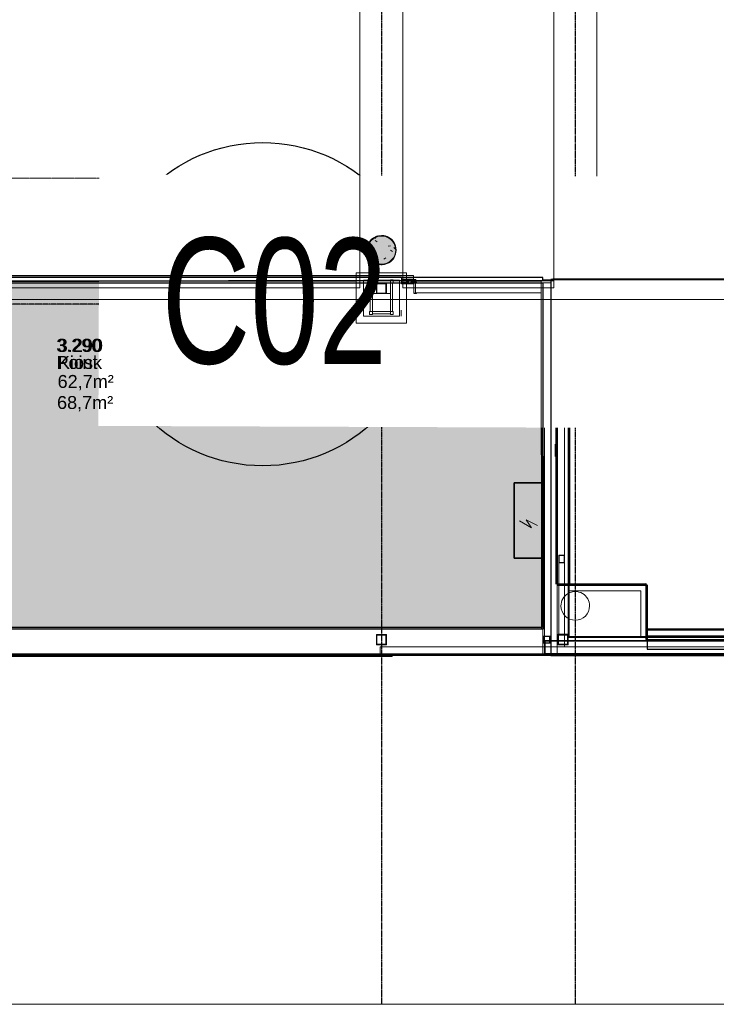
# Model space of a CAD drawing. Header units: millimetres. Extents: x 2001279 to 2569134, y 699790 to 1241062.
# Tile 4 of 38: x 2314939 to 2324645, y 1020008 to 1033717. Entities that reach past the tile are written whole.
import ezdxf
from ezdxf.enums import TextEntityAlignment as Align

# ---------------------------------------------------------------- set-up
doc = ezdxf.new("R2010")
doc.units = ezdxf.units.MM
doc.header["$MEASUREMENT"] = 0
for name, pattern in [('Dash - Tight', [4.5, 3, -1.5]), ('Grid Line', [22.225, 12.7, -3.175, 3.175, -3.175]), ('IMPORT-TRD18_A7_Ritazza_Utv sitteareal_3_171018_IMPORT-HIDDEN _3_', [150, 100, -50]), ('IMPORT-va006-h02-a-200-1-0001_Center 1_8_', [5.55625, 3.175, -0.79375, 0.79375, -0.79375])]:
    doc.linetypes.add(name, pattern=pattern)
for name, color, linetype in [('822_Akselinjer', 8, 'Grid Line'), ('822_Akselinjer tekst', 8, 'Continuous'), ('_grå hatch fotavtrykk', 7, 'Continuous'), ('A862-N-T', 255, 'Continuous'), ('A862-NA', 255, 'Continuous'), ('A862-NR', 7, 'Continuous')]:
    doc.layers.add(name, color=color, linetype=linetype)
doc.layers.add('A200-14_kiosk', color=7, linetype='Continuous', lineweight=5, true_color=0xc7d6ef)
doc.layers.add('A200-6_Sikkerhetskontroll', color=7, linetype='Continuous', lineweight=5, true_color=0xff9da3)
for name, color, linetype, lineweight in [('A222', 8, 'Continuous', 5), ('A24', 1, 'Continuous', 5), ('A254', 6, 'Continuous', 5), ('A852-TYNN', 7, 'Continuous', 9), ('A861 soner eks', 250, 'Continuous', 5), ('A862', 4, 'Dash - Tight', 9), ('A862-B-T', 4, 'Continuous', 0), ('TRD18_A7_Ritazza_Utv sitteareal_3_171018_A-COLS', 4, 'Continuous', 5), ('TRD18_A7_Ritazza_Utv sitteareal_3_171018_A-WALL', 7, 'Continuous', 5), ('TRD18_A7_Ritazza_Utv sitteareal_3_171018_A222 søyle', 7, 'Continuous', 5), ('TRD18_A7_Ritazza_Utv sitteareal_3_171018_A231 yttervegg', 7, 'Continuous', 5), ('TRD18_A7_Ritazza_Utv sitteareal_3_171018_A241 innervegg', 7, 'Continuous', 5), ('TRD18_A7_Ritazza_Utv sitteareal_3_171018_A249 - betong', 7, 'Continuous', 5), ('TRD18_A7_Ritazza_Utv sitteareal_3_171018_A251 primærkonstr', 7, 'Continuous', 5), ('TRD18_A7_Ritazza_Utv sitteareal_3_171018_A62 heiser', 7, 'Continuous', 5), ('TRD18_A7_Ritazza_Utv sitteareal_3_171018_A855 overliggende', 7, 'Continuous', 5), ('TRD18_A7_Ritazza_Utv sitteareal_3_171018_CR-Vegg 2 bygg', 7, 'Continuous', 5), ('TRD18_A7_Ritazza_Utv sitteareal_3_171018_I-WALL', 2, 'Continuous', 5), ('TRD18_A7_Ritazza_Utv sitteareal_3_171018_SSP2018- Ny møblering', 212, 'Continuous', 5), ('TRD_A06_Point_00_M2-dwg13_A20-Vegger', 7, 'Continuous', 5), ('TRD_A06_Point_00_M2-dwg13_A25-Dekker', 7, 'Continuous', 5), ('TRD_A06_Point_00_M2-dwg13_GRID_INNREDNING', 1, 'Continuous', 5), ('TRD_A06_Point_00_M2-dwg13_GRID_UTSTYR', 5, 'Continuous', 5), ('va006-h02-a-200-1-0001_A-COLS', 4, 'Continuous', 5), ('va006-h02-a-200-1-0001_A-DETL', 5, 'Continuous', 5), ('va006-h02-a-200-1-0001_A-FLOR-OTLN', 6, 'Continuous', 5), ('va006-h02-a-200-1-0001_A-WALL', 2, 'Continuous', 5), ('va006-h02-a-200-1-0001_S-COLS', 6, 'Continuous', 5)]:
    doc.layers.add(name, color=color, linetype=linetype, lineweight=lineweight)
doc.layers.add('A862-B-RLin', color=1, linetype='Continuous', plot=False)
doc.layers.add('A862-N-RLin', color=1, linetype='Continuous', plot=False)
doc.styles.add('Arial_3', font='arial.ttf', dxfattribs={"width": 0.7, "height": 3.5})
doc.styles.add('ROMANS', font='arial.ttf')
doc.styles.get("Standard").update_dxf_attribs({"font": 'arial.ttf', "width": 0.8, "height": 2.5})
pattern_1 = [(0, (2276833.408, 922485.4425), (0, 6.985), [5.08, -1.905]), (90, (2276833.408, 922485.4425), (-6.985, 4e-16), [5.08, -1.905])]

# ---------------------------------------------------------------- blocks, each defined once
blk = doc.blocks.new('Grid - 1mm txt-1155012-va006-u01-a-200-1-0001')
at = {"layer": '822_Akselinjer tekst'}
blk.add_circle((0, 0), 4.5, dxfattribs=at)
blk = doc.blocks.new('V_Betong_Stål Arms - 400D x 2290mm _ 81deg_81deg-V49-H02 Hovedetasje Arbeid Saleh')
at = {"layer": 'A222'}
h = blk.add_hatch(dxfattribs=at)
h.set_pattern_fill('FP_95', color=256, style=0, pattern_type=2)
h.set_pattern_definition([(140.023, (-8144.3, -12264.33), (63.463, 728.762), [76.2, -838.2]), (85.023, (-8144.3, -12264.3), (-764.17, -141.28), [60.96, -670.56]), (190.475, (-8139, -12203.6), (-700.713, 587.477), [64.76, -712.36]), (136.207, (-8347.5, -12264.4), (167.736, 1084.384), [114.3, -1257.3]), (186.659, (-8333.5, -12174), (-990.09, 949.21), [97.14, -1068.54]), (81.207, (-8347.5, -12264.4), (-990.08, 949.22), [91.44, -1005.84]), (111.023, (-8296.76, -12162.8), (408.817, 606.622), [76.2, -838.2]), (56.023, (-8296.76, -12162.8), (-736.852, 246.913), [60.96, -670.56]), (161.475, (-8262.7, -12112.24), (-328.043, 853.53), [64.76, -712.36]), (127.523, (-8144.32, -12264.33), (-338.225, 12.219), [33.528, -628.904, 33.528, -1320.292]), (127.523, (-8144.32, -12264.33), (-338.225, 12.219), [-695.96, -647.192, 33.528, -639.572]), (97.523, (-8144.32, -12264.33), (-400.829, 267.118), [33.528, -354.584, 33.528, -870.204]), (97.523, (-8144.32, -12264.33), (-400.829, 267.118), [-421.64, -613.664, 33.528, -223.012]), (57.523, (-8144.23, -12490.9), (22.6976, 542.3725), [33.528, -220.472, 33.528, -1810.512]), (57.523, (-8144.23, -12490.9), (22.6976, 542.3725), [-287.528, -758.952, 33.528, -1018.032]), (47.523, (-8144.2, -12592.5), (-101.945, 592.476), [33.528, -296.672, 33.528, -492.76, -746.76]), (47.523, (-8144.2, -12592.5), (-101.945, 592.476), [-856.488, 33.528, -713.232])])
edge = h.paths.add_edge_path(flags=0)
edge.add_arc((0, 0), 200, 360, 540)
edge.add_arc((0, 0), 200, 180, 360)
at = {"layer": 'A222', "lineweight": 9}
for start, end in [(360, 180), (180, 360)]:
    blk.add_arc((0, 0), 200, start, end, dxfattribs=at)
blk = doc.blocks.new('ENVA-A-006-2etg-polygoner_dwg_Søyle Betong Si_-200-D-0019-18747717-H02 Hovedetasje Arbeid Saleh')
at = {"layer": 'va006-h02-a-200-1-0001_S-COLS', "color": 200, "lineweight": 18}
for start, end in [(360, 180), (180, 360)]:
    blk.add_arc((0, 0), 200, start, end, dxfattribs=at)
blk = doc.blocks.new('ENVA-A-006-2etg-polygoner_dwg_V_Betong_Stål Arms - 400D x 2290mm _ 81deg_81deg-4324855-ENVA-A-TA-E2-200-D-011-18748590-H02 Hovedetasje Arbeid Saleh')
at = {"layer": 'TRD18_A7_Ritazza_Utv sitteareal_3_171018_A-COLS'}
for start, end in [(360, 180), (180, 360)]:
    blk.add_arc((0, 0), 200, start, end, dxfattribs=at)
blk = doc.blocks.new('ENVA-A-006-2etg-polygoner_dwg_Værnes_Betong Rund - 400mm-V5-ENVA-A-TA-E2-200-D-011-18748596-H02 Hovedetasje Arbeid Saleh')
at = {"layer": 'TRD18_A7_Ritazza_Utv sitteareal_3_171018_A-COLS'}
for start, end in [(133.7875, 144.2289), (120.3095, 128.5714), (106.8232, 115.7143), (92.9281, 102.8571), (77.1429, 81.2912), (64.2857, 67.5732), (51.4286, 54.3074), (174.4257, 180), (160.8433, 171.7346), (147.2965, 157.9661), (38.5714, 41.1445), (25.7143, 28.0371), (12.8571, 14.9657), (360, 1.9166), (180, 185.1439), (188.6139, 199.0437), (202.5076, 212.8426), (216.5001, 226.5434), (315.9568, 319.2768), (330.1203, 334.4806), (344.2083, 348.0865), (358.2067, 360), (230.5827, 240.1547), (244.7419, 253.6899), (258.9593, 267.1672), (273.2135, 280.6081), (287.4807, 294.036), (301.7364, 307.4753)]:
    blk.add_arc((0, 0), 200, start, end, dxfattribs=at)
blk = doc.blocks.new('V_Betong_Stål Arms - 400D x 2290mm _ 81deg_81deg-V48-H02 Hovedetasje Arbeid Saleh')
at = {"layer": 'A222'}
h = blk.add_hatch(dxfattribs=at)
h.set_pattern_fill('FP_94', color=256, style=0, pattern_type=2)
h.set_pattern_definition([(140.129, (-8127.76, -9582.8), (62.115, 728.878), [76.2, -838.2]), (85.129, (-8127.76, -9582.8), (-763.91, -142.69), [60.96, -670.56]), (190.58, (-8122.6, -9522.06), (-701.79, 586.19), [64.76, -712.36]), (136.313, (-8331, -9583.25), (165.73, 1084.69), [114.3, -1257.3]), (186.764, (-8317.1, -9492.9), (-991.83, 947.4), [97.14, -1068.54]), (81.313, (-8331, -9583.3), (-991.84, 947.39), [91.44, -1005.84]), (111.129, (-8280.4, -9481.54), (407.694, 607.377), [76.2, -838.2]), (56.129, (-8280.4, -9481.54), (-737.308, 245.55), [60.96, -670.56]), (161.58, (-8246.4, -9430.9), (-329.607, 852.93), [64.76, -712.36]), (127.629, (-8127.76, -9582.8), (-338.247, 11.593), [33.528, -628.904, 33.528, -1320.292]), (127.629, (-8127.76, -9582.8), (-338.247, 11.593), [-695.96, -647.192, 33.528, -639.572]), (97.629, (-8127.76, -9582.8), (-401.323, 266.376), [33.528, -354.584, 33.528, -870.204]), (97.629, (-8127.76, -9582.8), (-401.323, 266.376), [-421.64, -613.664, 33.528, -223.012]), (57.629, (-8127.25, -9809.36), (21.694, 542.4136), [33.528, -220.472, 33.528, -1810.512]), (57.629, (-8127.25, -9809.36), (21.694, 542.4136), [-287.528, -758.952, 33.528, -1018.032]), (47.629, (-8127, -9910.97), (-103.041, 592.286), [33.528, -296.672, 33.528, -1239.52]), (47.629, (-8127, -9910.97), (-103.041, 592.286), [-363.728, -492.76, 33.528, -713.232])])
edge = h.paths.add_edge_path(flags=0)
edge.add_arc((0, 0), 200, 360, 540)
edge.add_arc((0, 0), 200, 180, 360)
at = {"layer": 'A222', "lineweight": 9}
for start, end in [(360, 180), (180, 360)]:
    blk.add_arc((0, 0), 200, start, end, dxfattribs=at)
blk = doc.blocks.new('ENVA-A-006-2etg-polygoner_dwg_V_Betong_Stål A_-200-D-0012-18746396-H02 Hovedetasje Arbeid Saleh')
at = {"layer": 'va006-h02-a-200-1-0001_A-COLS'}
blk.add_hatch(color=67, dxfattribs=at).paths.add_polyline_path([(200, 0), (194, -48), (177, -93), (150, -133), (114, -165), (71, -187), (24, -199), (-24, -199), (-71, -187), (-114, -165), (-150, -133), (-177, -93), (-194, -48), (-197, -22), (-194, 48), (-177, 93), (-150, 133), (-114, 165), (-71, 187), (-24, 199), (24, 199), (71, 187), (114, 165), (150, 133), (177, 93), (194, 48)], flags=0)
at = {"layer": 'va006-h02-a-200-1-0001_A-COLS', "color": 1}
for start, end in [(360, 180), (180, 360)]:
    blk.add_arc((0, 0), 200, start, end, dxfattribs=at)
blk = doc.blocks.new('Arkiv_0.975_234', base_point=(302896, 40813))
at = {"linetype": 'Continuous', "flags": 1}
for tag in ['floor_f', 'ROOM_WALLS_SURF', 'ROOM_DOORS_SURF', 'ROOM_WINDS_SURF', 'ROOM_BASELEV', 'ROOM_HEIGHT', 'ROOM_NET_AREA', 'ROOM_REDUCED_AREA', 'ROOM_CALC_AREA', 'ROOM_VOLUME']:
    blk.add_attdef(tag, text='', height=2000, dxfattribs=at).set_placement((302896, 39780), align=Align.BOTTOM_LEFT)
at = {"layer": 'A862-B-T', "linetype": 'Continuous'}
blk.add_attdef('Bruttoareal', text='', height=2000, dxfattribs=at).set_placement((302896, 39780), align=Align.BOTTOM_LEFT)
at = {"layer": 'A862-N-T', "color": 2}
blk.add_attdef('Nettoareal', text='', height=125, dxfattribs=at).set_placement((302614, 40515), align=Align.BOTTOM_LEFT)
at = {"layer": 'A862-NA', "color": 1}
blk.add_attdef('ROOM_NAME', text='', height=125, dxfattribs=at).set_placement((302614, 40702), align=Align.BOTTOM_LEFT)
at = {"layer": 'A862-NR'}
blk.add_attdef('ROOM_NUMBER', text='', height=125, dxfattribs=at).set_placement((302614, 40890), align=Align.BOTTOM_LEFT)

msp = doc.modelspace()

# ---------------------------------------------------------------- hatches: boundary and pattern name
at = {"layer": 'A200-14_kiosk'}
h = msp.add_hatch(color=256, dxfattribs=at)
h.dxf.hatch_style = 1
h.paths.add_polyline_path([(2309205, 1030078), (2309207, 1025230), (2322207, 1025230), (2322205, 1030078), (2320329, 1030077), (2320329, 1029490), (2319629, 1029490), (2319629, 1030077)])
at = {"layer": 'A200-6_Sikkerhetskontroll'}
h = msp.add_hatch(dxfattribs=at)
h.set_pattern_fill('ANGLE', color=256)
h.set_pattern_definition(pattern_1)
h.paths.add_polyline_path([(2315450, 1029031), (2316260, 1029031), (2316260, 1029301), (2315450, 1029301)], flags=9)
h = msp.add_hatch(dxfattribs=at)
h.set_pattern_fill('ANGLE', color=256)
h.set_pattern_definition(pattern_1)
h.paths.add_polyline_path([(2315450, 1029031), (2316260, 1029031), (2316260, 1029301), (2315450, 1029301)], flags=9)
h = msp.add_hatch(dxfattribs=at)
h.set_pattern_fill('ANGLE', color=256)
h.set_pattern_definition(pattern_1)
h.paths.add_polyline_path([(2315460, 1028793), (2316176, 1028793), (2316176, 1029063), (2315460, 1029063)], flags=9)
h = msp.add_hatch(dxfattribs=at)
h.set_pattern_fill('ANGLE', color=256)
h.set_pattern_definition(pattern_1)
h.paths.add_polyline_path([(2315460, 1028793), (2316176, 1028793), (2316176, 1029063), (2315460, 1029063)], flags=9)
h = msp.add_hatch(dxfattribs=at)
h.set_pattern_fill('ANGLE', color=256)
h.set_pattern_definition(pattern_1)
h.paths.add_polyline_path([(2315437, 1028475), (2316466, 1028475), (2316466, 1028864), (2315437, 1028864)], flags=9)
h = msp.add_hatch(dxfattribs=at)
h.set_pattern_fill('ANGLE', color=256)
h.set_pattern_definition(pattern_1)
h.paths.add_polyline_path([(2315437, 1028475), (2316466, 1028475), (2316466, 1028864), (2315437, 1028864)], flags=9)
h = msp.add_hatch(dxfattribs=at)
h.set_pattern_fill('ANGLE', color=256)
h.set_pattern_definition(pattern_1)
h.paths.add_polyline_path([(2315429, 1028181), (2316458, 1028181), (2316458, 1028570), (2315429, 1028570)], flags=9)
h = msp.add_hatch(dxfattribs=at)
h.set_pattern_fill('ANGLE', color=256)
h.set_pattern_definition(pattern_1)
h.paths.add_polyline_path([(2315429, 1028181), (2316458, 1028181), (2316458, 1028570), (2315429, 1028570)], flags=9)

# ---------------------------------------------------------------- linework, layer by layer
at = {"color": 10, "lineweight": 18}
for p, q in [((2322229, 1030000), (2322229, 1029900)), ((2322329, 1030000), (2322229, 1030000)), ((2322235, 1029994), (2322322, 1029994)), ((2322235, 1029906), (2322235, 1029994)), ((2322322, 1029994), (2322322, 1029906)), ((2322329, 1029900), (2322329, 1030000)), ((2322439, 1030045), (2322439, 1029905)), ((2322579, 1030045), (2322439, 1030045)), ((2322445, 1030039), (2322572, 1030039)), ((2322445, 1029911), (2322445, 1030039)), ((2322572, 1029911), (2322445, 1029911)), ((2322572, 1030039), (2322572, 1029911)), ((2322579, 1029905), (2322579, 1030045)), ((2323129, 1030045), (2323129, 1029905)), ((2323269, 1030045), (2323129, 1030045)), ((2323135, 1030039), (2323262, 1030039)), ((2323135, 1029911), (2323135, 1030039)), ((2323262, 1029911), (2323135, 1029911)), ((2323262, 1030039), (2323262, 1029911)), ((2323269, 1029905), (2323269, 1030045)), ((2322229, 1029900), (2322329, 1029900)), ((2322270, 1029903), (2322231, 1029903)), ((2322322, 1029906), (2322235, 1029906)), ((2322270, 1029895), (2322270, 1029903)), ((2322439, 1029905), (2322579, 1029905)), ((2322449, 1029905), (2322449, 1028905)), ((2322529, 1029905), (2322529, 1028905)), ((2323129, 1029905), (2323269, 1029905)), ((2322449, 1028905), (2322449, 1028798)), ((2322529, 1028905), (2322449, 1028905)), ((2322453, 1028899), (2322525, 1028899)), ((2322453, 1028803), (2322453, 1028899)), ((2322525, 1028899), (2322525, 1028803)), ((2322529, 1028798), (2322529, 1028905)), ((2322449, 1028798), (2322529, 1028798)), ((2322525, 1028803), (2322453, 1028803)), ((2322449, 1026262), (2322449, 1026155)), ((2322529, 1026262), (2322449, 1026262)), ((2322453, 1026257), (2322525, 1026257)), ((2322453, 1026161), (2322453, 1026257)), ((2322525, 1026257), (2322525, 1026161)), ((2322529, 1026155), (2322529, 1026262)), ((2322449, 1026155), (2322449, 1025155)), ((2322449, 1026155), (2322529, 1026155)), ((2322525, 1026161), (2322453, 1026161)), ((2322529, 1025155), (2322529, 1026155)), ((2319909, 1025155), (2319909, 1025015)), ((2320049, 1025155), (2319909, 1025155)), ((2319915, 1025149), (2320042, 1025149)), ((2319915, 1025021), (2319915, 1025149)), ((2320042, 1025149), (2320042, 1025021)), ((2320049, 1025015), (2320049, 1025155)), ((2322229, 1025135), (2322229, 1025035)), ((2322329, 1025135), (2322229, 1025135)), ((2322235, 1025129), (2322322, 1025129)), ((2322235, 1025041), (2322235, 1025129)), ((2322322, 1025129), (2322322, 1025041)), ((2322329, 1025035), (2322329, 1025135)), ((2322439, 1025155), (2322439, 1025015)), ((2322579, 1025155), (2322439, 1025155)), ((2322445, 1025149), (2322572, 1025149)), ((2322445, 1025021), (2322445, 1025149)), ((2322572, 1025149), (2322572, 1025021)), ((2322579, 1025015), (2322579, 1025155)), ((2322579, 1025125), (2323549, 1025125)), ((2319909, 1025015), (2320049, 1025015)), ((2320042, 1025021), (2319915, 1025021)), ((2322229, 1025035), (2322329, 1025035)), ((2322322, 1025041), (2322235, 1025041)), ((2322439, 1025015), (2322579, 1025015)), ((2322572, 1025021), (2322445, 1025021))]:
    msp.add_line(p, q, dxfattribs=at)
at = {"color": 10, "lineweight": 18, "flags": 128}
for points in [[(2322879, 1030505), (2322878, 1030522), (2322876, 1030539), (2322872, 1030556), (2322867, 1030572), (2322861, 1030588), (2322853, 1030603), (2322844, 1030617), (2322834, 1030631), (2322823, 1030644), (2322811, 1030655), (2322798, 1030666), (2322784, 1030675), (2322769, 1030684), (2322753, 1030691), (2322737, 1030696), (2322721, 1030701), (2322704, 1030704), (2322687, 1030705), (2322670, 1030705), (2322653, 1030704), (2322637, 1030701), (2322620, 1030696), (2322604, 1030691), (2322589, 1030684), (2322574, 1030675), (2322560, 1030666), (2322547, 1030655), (2322534, 1030644), (2322523, 1030631), (2322513, 1030617), (2322504, 1030603), (2322497, 1030588), (2322490, 1030572), (2322485, 1030556), (2322482, 1030539), (2322479, 1030522), (2322479, 1030505)], [(2322479, 1030505), (2322479, 1030488), (2322482, 1030471), (2322485, 1030455), (2322490, 1030439), (2322497, 1030423), (2322504, 1030408), (2322513, 1030393), (2322523, 1030379), (2322534, 1030367), (2322547, 1030355), (2322560, 1030344), (2322574, 1030335), (2322589, 1030327), (2322604, 1030320), (2322620, 1030314), (2322637, 1030310), (2322653, 1030307), (2322670, 1030305), (2322687, 1030305), (2322704, 1030307), (2322721, 1030310), (2322737, 1030314), (2322753, 1030320), (2322769, 1030327), (2322784, 1030335), (2322798, 1030344), (2322811, 1030355), (2322823, 1030367), (2322834, 1030379), (2322844, 1030393), (2322853, 1030408), (2322861, 1030423), (2322867, 1030439), (2322872, 1030455), (2322876, 1030471), (2322878, 1030488), (2322879, 1030505)]]:
    msp.add_lwpolyline(points, dxfattribs=at)
at = {"lineweight": 5, "flags": 128}
msp.add_lwpolyline([(2322679, 1029903), (2322518, 1029903), (2322518, 1030045), (2322679, 1030045)], close=True, dxfattribs=at)
at = {"lineweight": 5}
msp.add_circle((2322011, 1029800), 150, dxfattribs=at)
at = {"layer": '822_Akselinjer'}
for p, q in [((2319979, 1042941), (2319979, 1020008)), ((2322679, 1042941), (2322679, 1020008)), ((2316074, 1029755), (2305233, 1029755))]:
    msp.add_line(p, q, dxfattribs=at)
at = {"layer": '_grå hatch fotavtrykk'}
msp.add_lwpolyline([(2330829, 1024884), (2308824, 1024884), (2308847, 1029834), (2308639, 1029835), (2306574, 1029822), (2306574, 1029507), (2305233, 1029507)], dxfattribs=at)
at = {"layer": 'A24', "lineweight": 9}
for p, q in [((2322229, 1030190), (2321829, 1030190)), ((2322229, 1025230), (2322229, 1030190)), ((2321829, 1025230), (2322229, 1025230))]:
    msp.add_line(p, q, dxfattribs=at)
at = {"layer": 'A24'}
for p, q in [((2322229, 1030190), (2327004, 1030190)), ((2322229, 1030090), (2327004, 1030090))]:
    msp.add_line(p, q, dxfattribs=at)
at = {"layer": 'A254'}
for p, q in [((2322379, 1040911), (2322379, 1029982)), ((2322979, 1029982), (2322979, 1040911)), ((2322229, 1030055), (2322229, 1024984)), ((2322339, 1024984), (2322339, 1030055)), ((2322979, 1030090), (2322379, 1030090)), ((2330829, 1029981), (2322979, 1029982)), ((2322531, 1024984), (2322531, 1029822)), ((2322531, 1024984), (2319959, 1024984)), ((2319959, 1024984), (2319959, 1024884)), ((2330829, 1024984), (2322339, 1024984)), ((2330829, 1025062), (2322531, 1025063)), ((2319959, 1024884), (2309039, 1024884))]:
    msp.add_line(p, q, dxfattribs=at)
at = {"layer": 'A852-TYNN'}
msp.add_lwpolyline([(2330829, 1030098), (2322429, 1030098), (2322429, 1025848), (2323683, 1025850), (2323683, 1025072), (2330829, 1025072)], dxfattribs=at)
at = {"layer": 'A862'}
msp.add_line((2330829, 1030095), (2322329, 1030095), dxfattribs=at)
at = {"layer": 'A862-B-RLin', "flags": 128}
msp.add_lwpolyline([(2330829, 1030095), (2322372, 1030095), (2322372, 1030079), (2322339, 1030079), (2322339, 1027729), (2322339, 1024864), (2330829, 1024864)], dxfattribs=at)
at = {"layer": 'A862-N-RLin'}
msp.add_lwpolyline([(2322210, 1025254), (2309208, 1025254), (2309205, 1030077), (2322207, 1030077)], close=True, dxfattribs=at)
msp.add_lwpolyline([(2330829, 1030114), (2322358, 1030114), (2322358, 1029989), (2322408, 1029989), (2322408, 1025864), (2323662, 1025866), (2323662, 1025088), (2330829, 1025088)], dxfattribs=at)
at = {"layer": 'A862-N-RLin', "flags": 128}
msp.add_lwpolyline([(2330829, 1030090), (2322379, 1030090), (2322379, 1029965), (2322429, 1029965), (2322429, 1025840), (2323682, 1025842), (2323682, 1024954), (2330829, 1024954)], dxfattribs=at)
at = {"layer": 'TRD18_A7_Ritazza_Utv sitteareal_3_171018_A-WALL'}
msp.add_line((2322249, 1030023), (2322249, 1024872), dxfattribs=at)
at = {"layer": 'TRD18_A7_Ritazza_Utv sitteareal_3_171018_A-WALL', "flags": 128}
for points in [[(2322229, 1030036), (2322229, 1024872), (2322429, 1024872), (2322429, 1029908)], [(2328064, 1025072), (2322259, 1025072), (2322259, 1024872), (2330829, 1024872)], [(2322259, 1024892), (2330829, 1024892)]]:
    msp.add_lwpolyline(points, dxfattribs=at)
at = {"layer": 'TRD18_A7_Ritazza_Utv sitteareal_3_171018_A222 søyle', "color": 252, "flags": 128}
for points in [[(2322229, 1029903), (2322189, 1029903), (2322189, 1029908), (2322226, 1029908), (2322226, 1030058), (2322189, 1030058), (2322189, 1030063), (2322269, 1030063), (2322269, 1030058), (2322231, 1030058), (2322231, 1030038)], [(2322569, 1030038), (2322569, 1030053), (2322499, 1030053), (2322429, 1030053), (2322429, 1030038)], [(2322564, 1030038), (2322564, 1030048), (2322499, 1030048), (2322434, 1030048), (2322434, 1030038)], [(2323119, 1030038), (2323119, 1030053), (2323189, 1030053), (2323259, 1030053), (2323259, 1030038)], [(2323124, 1030038), (2323124, 1030048), (2323189, 1030048), (2323254, 1030048), (2323254, 1030038)], [(2322579, 1025072), (2322579, 1025163), (2322509, 1025163), (2322439, 1025163), (2322439, 1025072)], [(2322574, 1025072), (2322574, 1025158), (2322509, 1025158), (2322444, 1025158), (2322444, 1025072)]]:
    msp.add_lwpolyline(points, dxfattribs=at)
at = {"layer": 'TRD18_A7_Ritazza_Utv sitteareal_3_171018_A222 søyle', "color": 252}
msp.add_arc((2322679, 1030513), 200, 177.9554, 182.0387, dxfattribs=at)
at = {"layer": 'TRD18_A7_Ritazza_Utv sitteareal_3_171018_A231 yttervegg'}
msp.add_line((2323254, 1030038), (2323253, 1029903), dxfattribs=at)
at = {"layer": 'TRD18_A7_Ritazza_Utv sitteareal_3_171018_A231 yttervegg', "color": 252, "flags": 128}
for points in [[(2322201, 1030096), (2322244, 1030096), (2322244, 1030098), (2322199, 1030098), (2322199, 1030068), (2322201, 1030068)], [(2322229, 1030063), (2322205, 1030063), (2322205, 1030086), (2322253, 1030086), (2322253, 1030063)], [(2322234, 1030104), (2323124, 1030104), (2323124, 1030091), (2322234, 1030091)]]:
    msp.add_lwpolyline(points, close=True, dxfattribs=at)
for points in [[(2322234, 1030091), (2322234, 1030103), (2323123, 1030103), (2323123, 1030091)], [(2328064, 1025113), (2322579, 1025113), (2322579, 1029903), (2323264, 1029903), (2323264, 1029888), (2322594, 1029888), (2322594, 1025128), (2328064, 1025128)], [(2322320, 1024872), (2322320, 1024863), (2322315, 1024863), (2322315, 1024872)], [(2322344, 1024872), (2322344, 1024864), (2322339, 1024864), (2322339, 1024872)]]:
    msp.add_lwpolyline(points, dxfattribs=at)
at = {"layer": 'TRD18_A7_Ritazza_Utv sitteareal_3_171018_A231 yttervegg', "flags": 128}
msp.add_lwpolyline([(2323265, 1030038), (2323264, 1029903), (2323264, 1029888)], dxfattribs=at)
at = {"layer": 'TRD18_A7_Ritazza_Utv sitteareal_3_171018_A241 innervegg', "color": 252, "flags": 128}
for points in [[(2323255, 1030088), (2323093, 1030088), (2323093, 1030083), (2323259, 1030083)], [(2323265, 1030038), (2323265, 1030088), (2323255, 1030088), (2323255, 1030038)]]:
    msp.add_lwpolyline(points, dxfattribs=at)
at = {"layer": 'TRD18_A7_Ritazza_Utv sitteareal_3_171018_A249 - betong', "color": 252}
for p, q in [((2322205, 1030063), (2322253, 1030086)), ((2322253, 1030063), (2322205, 1030086))]:
    msp.add_line(p, q, dxfattribs=at)
at = {"layer": 'TRD18_A7_Ritazza_Utv sitteareal_3_171018_A249 - betong', "color": 252, "linetype": 'IMPORT-TRD18_A7_Ritazza_Utv sitteareal_3_171018_IMPORT-HIDDEN _3_'}
for p, q in [((2322579, 1030038), (2322579, 1030063)), ((2323004, 1030038), (2323089, 1030063))]:
    msp.add_line(p, q, dxfattribs=at)
at = {"layer": 'TRD18_A7_Ritazza_Utv sitteareal_3_171018_A249 - betong', "color": 252, "linetype": 'IMPORT-TRD18_A7_Ritazza_Utv sitteareal_3_171018_IMPORT-HIDDEN _3_', "flags": 128}
msp.add_lwpolyline([(2322663, 1030038), (2322579, 1030063), (2323089, 1030063), (2323089, 1030038)], dxfattribs=at)
at = {"layer": 'TRD18_A7_Ritazza_Utv sitteareal_3_171018_A251 primærkonstr', "color": 252, "linetype": 'IMPORT-TRD18_A7_Ritazza_Utv sitteareal_3_171018_IMPORT-HIDDEN _3_'}
msp.add_line((2322429, 1030063), (2322429, 1030038), dxfattribs=at)
at = {"layer": 'TRD18_A7_Ritazza_Utv sitteareal_3_171018_A62 heiser', "color": 252}
msp.add_line((2322202, 1030063), (2322202, 1029913), dxfattribs=at)
at = {"layer": 'TRD18_A7_Ritazza_Utv sitteareal_3_171018_A855 overliggende', "color": 252}
msp.add_line((2323264, 1030088), (2330829, 1030088), dxfattribs=at)
at = {"layer": 'TRD18_A7_Ritazza_Utv sitteareal_3_171018_CR-Vegg 2 bygg', "flags": 128}
for points in [[(2322594, 1025850), (2323681, 1025850), (2323681, 1025128)], [(2322594, 1025838), (2323669, 1025838), (2323669, 1025128)], [(2322594, 1025763), (2323594, 1025763), (2323594, 1025128)]]:
    msp.add_lwpolyline(points, dxfattribs=at)
at = {"layer": 'TRD18_A7_Ritazza_Utv sitteareal_3_171018_I-WALL'}
for p, q in [((2322229, 1030038), (2322229, 1030036)), ((2322429, 1030023), (2322429, 1029908))]:
    msp.add_line(p, q, dxfattribs=at)
at = {"layer": 'TRD18_A7_Ritazza_Utv sitteareal_3_171018_SSP2018- Ny møblering', "color": 222, "lineweight": 50}
for p, q in [((2322594, 1025850), (2322594, 1029888)), ((2323681, 1025228), (2330669, 1025228)), ((2323681, 1025128), (2330669, 1025128))]:
    msp.add_line(p, q, dxfattribs=at)
at = {"layer": 'TRD_A06_Point_00_M2-dwg13_A20-Vegger', "color": 250, "lineweight": 9}
for p, q in [((2322429, 1030190), (2323549, 1030190)), ((2323549, 1030090), (2322429, 1030090)), ((2320129, 1024872), (2320129, 1024864))]:
    msp.add_line(p, q, dxfattribs=at)
at = {"layer": 'TRD_A06_Point_00_M2-dwg13_A20-Vegger', "color": 10, "lineweight": 18, "flags": 128}
for points in [[(2323549, 1025064), (2322429, 1025064), (2322429, 1030190), (2322229, 1030190), (2322229, 1024864)], [(2311339, 1025230), (2311339, 1024852), (2320129, 1024852), (2320129, 1024864), (2323549, 1024864)]]:
    msp.add_lwpolyline(points, dxfattribs=at)
at = {"layer": 'TRD_A06_Point_00_M2-dwg13_A25-Dekker', "color": 250, "lineweight": 9}
for p, q in [((2322379, 1031100), (2322379, 1030190)), ((2322979, 1030190), (2322979, 1031100))]:
    msp.add_line(p, q, dxfattribs=at)
at = {"layer": 'TRD_A06_Point_00_M2-dwg13_GRID_UTSTYR', "color": 180, "lineweight": 35}
for p, q in [((2321829, 1027270), (2321829, 1026220)), ((2321829, 1027270), (2322229, 1027270)), ((2322229, 1026220), (2322229, 1027270)), ((2321829, 1026220), (2322229, 1026220))]:
    msp.add_line(p, q, dxfattribs=at)
at = {"layer": 'TRD_A06_Point_00_M2-dwg13_GRID_UTSTYR', "flags": 128}
msp.add_lwpolyline([(2322151, 1026676), (2321995, 1026755), (2322070, 1026642), (2321901, 1026739)], dxfattribs=at)
at = {"layer": 'va006-h02-a-200-1-0001_A-DETL', "linetype": 'IMPORT-va006-h02-a-200-1-0001_Center 1_8_', "flags": 128}
msp.add_lwpolyline([(2330829, 1031510), (2305233, 1031510)], dxfattribs=at)
at = {"layer": 'va006-h02-a-200-1-0001_A-FLOR-OTLN'}
msp.add_line((2322379, 1030090), (2322979, 1030090), dxfattribs=at)
at = {"layer": 'va006-h02-a-200-1-0001_A-FLOR-OTLN', "flags": 128}
msp.add_lwpolyline([(2322979, 1040911), (2322979, 1029982), (2325826, 1029981)], dxfattribs=at)
at = {"layer": 'va006-h02-a-200-1-0001_A-WALL'}
msp.add_line((2322399, 1027635), (2322399, 1027805), dxfattribs=at)
at = {"layer": 'va006-h02-a-200-1-0001_A-WALL', "flags": 128}
msp.add_lwpolyline([(2322429, 1024864), (2322429, 1029965), (2322229, 1029965), (2322229, 1024864)], close=True, dxfattribs=at)
msp.add_lwpolyline([(2330829, 1025064), (2322259, 1025064), (2322259, 1024864), (2330829, 1024864)], dxfattribs=at)

# ---------------------------------------------------------------- block references
for name, p, rotation in [('ENVA-A-006-2etg-polygoner_dwg_V_Betong_Stål Arms - 400D x 2290mm _ 81deg_81deg-4324855-ENVA-A-TA-E2-200-D-011-18748590-H02 Hovedetasje Arbeid Saleh', (2322679, 1030513), 269.9764774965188), ('ENVA-A-006-2etg-polygoner_dwg_Værnes_Betong Rund - 400mm-V5-ENVA-A-TA-E2-200-D-011-18748596-H02 Hovedetasje Arbeid Saleh', (2322679, 1030513), 359.9996163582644), ('ENVA-A-006-2etg-polygoner_dwg_V_Betong_Stål A_-200-D-0012-18746396-H02 Hovedetasje Arbeid Saleh', (2322679, 1030513), 270.0491676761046), ('ENVA-A-006-2etg-polygoner_dwg_Søyle Betong Si_-200-D-0019-18747717-H02 Hovedetasje Arbeid Saleh', (2322679, 1025555), 359.9996163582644)]:
    msp.add_blockref(name, p, dxfattribs=dict(rotation=rotation))
at = {"layer": '822_Akselinjer tekst', "xscale": 499.9999999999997, "yscale": 499.9999999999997, "zscale": 499.9999999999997, "rotation": 90.00000000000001}
msp.add_blockref('Grid - 1mm txt-1155012-va006-u01-a-200-1-0001', (2318324, 1029755), dxfattribs=at)
at = {"layer": 'A222', "rotation": 269.9764774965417}
msp.add_blockref('V_Betong_Stål Arms - 400D x 2290mm _ 81deg_81deg-V49-H02 Hovedetasje Arbeid Saleh', (2322679, 1030505), dxfattribs=at)
at = {"layer": 'A861 soner eks'}
ref = msp.add_blockref('Arkiv_0.975_234', (2315733, 1028913), dxfattribs=at)
ref.add_attrib('ROOM_NAME', 'Point', dxfattribs={"layer": 'A862-NA', "color": 1, "height": 180, "style": 'ROMANS'}).set_placement((2315451, 1028801), align=Align.BOTTOM_LEFT)
ref.add_attrib('ROOM_NUMBER', '3.290', dxfattribs={"layer": 'A862-NR', "height": 180, "style": 'ROMANS'}).set_placement((2315448, 1029039), align=Align.BOTTOM_LEFT)

# ---------------------------------------------------------------- texts
at = {"layer": 'A862-B-T', "insert": (2315459, 1028477), "char_height": 180, "width": 1156.3, "attachment_point": 1, "rotation": 359.9996, "line_spacing_factor": 0.983083, "style": 'ROMANS'}
msp.add_mtext('68,7m²', dxfattribs=at)
at = {"layer": 'A862-N-T', "insert": (2315467, 1028770), "char_height": 180, "width": 1156.3, "attachment_point": 1, "rotation": 359.9996, "line_spacing_factor": 0.983083, "style": 'ROMANS'}
msp.add_mtext('62,7m²', dxfattribs=at)
at = {"layer": 'A862-NA', "insert": (2315471, 1029035), "char_height": 180, "width": 831.57, "attachment_point": 1, "rotation": 359.9996, "line_spacing_factor": 0.983083, "style": 'ROMANS'}
msp.add_mtext('Kiosk', dxfattribs=at)
at = {"layer": 'A862-NR', "insert": (2315469, 1029272), "char_height": 180, "width": 941.28, "attachment_point": 1, "rotation": 359.9996, "line_spacing_factor": 0.983083, "style": 'ROMANS'}
msp.add_mtext('3.290', dxfattribs=at)

# ---------------------------------------------------------------- next in the draw order: texts
at = {"layer": '822_Akselinjer tekst', "insert": (2316920, 1030683), "char_height": 1750, "width": 7014.77, "attachment_point": 1, "rotation": 359.7847, "style": 'Arial_3', "bg_fill": 2}
msp.add_mtext('C02', dxfattribs=at)

# ---------------------------------------------------------------- next in the draw order: linework, layer by layer
at = {"color": 10, "lineweight": 18}
for p, q in [((2319909, 1030045), (2319909, 1029905)), ((2320049, 1030045), (2319909, 1030045)), ((2319915, 1030039), (2320042, 1030039)), ((2319915, 1029911), (2319915, 1030039)), ((2320042, 1029911), (2319915, 1029911)), ((2320042, 1030039), (2320042, 1029911)), ((2320049, 1029905), (2320049, 1030045)), ((2319909, 1029905), (2320049, 1029905))]:
    msp.add_line(p, q, dxfattribs=at)
at = {"color": 10, "lineweight": 18, "flags": 128}
for points in [[(2320179, 1030505), (2320178, 1030522), (2320176, 1030539), (2320172, 1030556), (2320167, 1030572), (2320161, 1030588), (2320153, 1030603), (2320144, 1030617), (2320134, 1030631), (2320123, 1030644), (2320111, 1030655), (2320098, 1030666), (2320084, 1030675), (2320069, 1030684), (2320053, 1030691), (2320037, 1030696), (2320021, 1030701), (2320004, 1030704), (2319987, 1030705), (2319970, 1030705), (2319953, 1030704), (2319937, 1030701), (2319920, 1030696), (2319904, 1030691), (2319889, 1030684), (2319874, 1030675), (2319860, 1030666), (2319847, 1030655), (2319834, 1030644), (2319823, 1030631), (2319813, 1030617), (2319804, 1030603), (2319797, 1030588), (2319790, 1030572), (2319785, 1030556), (2319782, 1030539), (2319779, 1030522), (2319779, 1030505)], [(2319779, 1030505), (2319779, 1030488), (2319782, 1030471), (2319785, 1030455), (2319790, 1030439), (2319797, 1030423), (2319804, 1030408), (2319813, 1030393), (2319823, 1030380), (2319834, 1030367), (2319847, 1030355), (2319860, 1030344), (2319874, 1030335), (2319889, 1030327), (2319904, 1030320), (2319920, 1030314), (2319937, 1030310), (2319953, 1030307), (2319970, 1030305), (2319987, 1030305), (2320004, 1030307), (2320021, 1030310), (2320037, 1030314), (2320053, 1030320), (2320069, 1030327), (2320084, 1030335), (2320098, 1030344), (2320111, 1030355), (2320123, 1030367), (2320134, 1030380), (2320144, 1030393), (2320153, 1030408), (2320161, 1030423), (2320167, 1030439), (2320172, 1030455), (2320176, 1030471), (2320178, 1030488), (2320179, 1030505)]]:
    msp.add_lwpolyline(points, dxfattribs=at)
at = {"color": 5, "lineweight": 5, "flags": 128}
msp.add_lwpolyline([(2309227, 1030055), (2319529, 1030055), (2320429, 1030055), (2322229, 1030055), (2322229, 1025230), (2309227, 1025230)], close=True, dxfattribs=at)
at = {"lineweight": 5, "flags": 128}
msp.add_lwpolyline([(2319854, 1029905), (2319854, 1029655), (2320104, 1029655), (2320104, 1029905)], close=True, dxfattribs=at)
at = {"layer": 'A24', "lineweight": 9}
for p, q in [((2320329, 1030190), (2319629, 1030190)), ((2319629, 1030190), (2319629, 1029490)), ((2320329, 1029490), (2320329, 1030190)), ((2319729, 1030090), (2320229, 1030090)), ((2319729, 1029590), (2319729, 1030090)), ((2320229, 1030090), (2320229, 1029590)), ((2320229, 1029590), (2319729, 1029590)), ((2319629, 1029490), (2320329, 1029490))]:
    msp.add_line(p, q, dxfattribs=at)
at = {"layer": 'A254'}
for p, q in [((2319679, 1040911), (2319679, 1029982)), ((2320279, 1029982), (2320279, 1040911)), ((2322339, 1030055), (2305797, 1030055)), ((2309039, 1030055), (2322229, 1030055)), ((2320279, 1030127), (2319679, 1030127)), ((2319679, 1029982), (2309479, 1029982)), ((2322379, 1029982), (2320279, 1029982)), ((2309039, 1029822), (2330829, 1029822))]:
    msp.add_line(p, q, dxfattribs=at)
at = {"layer": 'A852-TYNN', "lineweight": 18}
for points in [[(2305233, 1020008), (2330829, 1020008), (2330829, 1042941), (2305233, 1042941)], [(2309205, 1030078), (2309207, 1025230), (2322207, 1025230), (2322205, 1030078), (2320329, 1030077), (2320329, 1029490), (2319629, 1029490), (2319629, 1030077)]]:
    msp.add_lwpolyline(points, close=True, dxfattribs=at)
at = {"layer": 'A862'}
msp.add_line((2309227, 1030055), (2322029, 1030054), dxfattribs=at)
at = {"layer": 'A862-B-RLin', "flags": 128}
msp.add_lwpolyline([(2330829, 1030095), (2322372, 1030095), (2322372, 1030079), (2322339, 1030079), (2322339, 1030086), (2308861, 1030073), (2308860, 1029958), (2306550, 1029950), (2306550, 1029824), (2305233, 1029824)], dxfattribs=at)
msp.add_lwpolyline([(2322339, 1024864), (2308824, 1024864), (2308861, 1030073), (2322339, 1030086)], close=True, dxfattribs=at)
at = {"layer": 'A862-N-RLin', "flags": 128}
msp.add_lwpolyline([(2330829, 1030103), (2322365, 1030103), (2322365, 1030098), (2322339, 1030098), (2322339, 1030092), (2322229, 1030092), (2322229, 1030127), (2320429, 1030127), (2308782, 1030127), (2308782, 1030058), (2308635, 1030058), (2308635, 1030029), (2306574, 1030029), (2306574, 1030130), (2305233, 1030130)], dxfattribs=at)
msp.add_lwpolyline([(2322230, 1025230), (2309229, 1025230), (2309225, 1030053), (2322227, 1030053)], close=True, dxfattribs=at)
at = {"layer": 'TRD18_A7_Ritazza_Utv sitteareal_3_171018_A-WALL', "color": 2, "flags": 128}
msp.add_lwpolyline([(2320429, 1030038), (2320259, 1030038), (2320259, 1030135), (2308774, 1030135)], dxfattribs=at)
at = {"layer": 'TRD18_A7_Ritazza_Utv sitteareal_3_171018_A222 søyle', "color": 252, "flags": 128}
msp.add_lwpolyline([(2320429, 1029903), (2320469, 1029903), (2320469, 1029908), (2320431, 1029908), (2320431, 1030058), (2320469, 1030058), (2320469, 1030063), (2320389, 1030063), (2320389, 1030058), (2320426, 1030058), (2320426, 1030038)], dxfattribs=at)
msp.add_lwpolyline([(2320431, 1030063), (2320407, 1030063), (2320407, 1030086), (2320455, 1030086), (2320455, 1030063)], close=True, dxfattribs=at)
at = {"layer": 'TRD18_A7_Ritazza_Utv sitteareal_3_171018_A222 søyle', "color": 252}
for start, end in [(139.2552, 149.1763), (105.8936, 110.8023), (174.6548, 185.271), (210.604, 221.1), (248.8029, 254.3345)]:
    msp.add_arc((2319979, 1030513), 200, start, end, dxfattribs=at)
at = {"layer": 'TRD18_A7_Ritazza_Utv sitteareal_3_171018_A231 yttervegg', "color": 252}
msp.add_line((2320259, 1030063), (2320359, 1030063), dxfattribs=at)
at = {"layer": 'TRD18_A7_Ritazza_Utv sitteareal_3_171018_A231 yttervegg', "color": 252, "flags": 128}
for points in [[(2308734, 1030088), (2308734, 1030154), (2314634, 1030154), (2320424, 1030154), (2320424, 1030104), (2320259, 1030104)], [(2320259, 1030091), (2320424, 1030091), (2320424, 1030104)], [(2320423, 1030091), (2320423, 1030103), (2320259, 1030103)]]:
    msp.add_lwpolyline(points, dxfattribs=at)
for points in [[(2320429, 1030063), (2320453, 1030063), (2320453, 1030086), (2320405, 1030086), (2320405, 1030063)], [(2320456, 1030096), (2320414, 1030096), (2320414, 1030098), (2320459, 1030098), (2320459, 1030068), (2320456, 1030068)]]:
    msp.add_lwpolyline(points, close=True, dxfattribs=at)
at = {"layer": 'TRD18_A7_Ritazza_Utv sitteareal_3_171018_A241 innervegg', "color": 252}
msp.add_line((2320454, 1029913), (2322202, 1029913), dxfattribs=at)
at = {"layer": 'TRD18_A7_Ritazza_Utv sitteareal_3_171018_A249 - betong', "color": 252}
for p, q in [((2320453, 1030063), (2320405, 1030086)), ((2320405, 1030063), (2320453, 1030086)), ((2320407, 1030063), (2320455, 1030086)), ((2320455, 1030063), (2320407, 1030086))]:
    msp.add_line(p, q, dxfattribs=at)
at = {"layer": 'TRD18_A7_Ritazza_Utv sitteareal_3_171018_A62 heiser', "color": 252}
msp.add_line((2320454, 1030063), (2320454, 1029913), dxfattribs=at)
at = {"layer": 'TRD_A06_Point_00_M2-dwg13_A20-Vegger', "color": 10, "lineweight": 18, "flags": 128}
msp.add_lwpolyline([(2322229, 1025230), (2309227, 1025230), (2309227, 1030055), (2308861, 1030055), (2308861, 1024864), (2311339, 1024864)], dxfattribs=at)
at = {"layer": 'TRD_A06_Point_00_M2-dwg13_A20-Vegger', "color": 250, "lineweight": 9, "flags": 128}
msp.add_lwpolyline([(2308869, 1030055), (2308869, 1024872), (2322229, 1024872)], dxfattribs=at)
at = {"layer": 'TRD_A06_Point_00_M2-dwg13_A25-Dekker', "color": 250, "lineweight": 9}
for p, q in [((2319679, 1031100), (2319679, 1030190)), ((2320279, 1030190), (2320279, 1031100)), ((2308829, 1030055), (2319529, 1030055)), ((2319629, 1030055), (2320329, 1030055)), ((2320429, 1030055), (2322229, 1030055))]:
    msp.add_line(p, q, dxfattribs=at)
at = {"layer": 'TRD_A06_Point_00_M2-dwg13_GRID_INNREDNING', "flags": 128}
for points in [[(2319854, 1030085), (2320104, 1030085), (2320104, 1030055), (2319854, 1030055), (2319814, 1030055), (2319814, 1030095), (2319854, 1030095), (2319854, 1030055), (2319824, 1030055), (2319824, 1029652), (2319854, 1029652), (2319854, 1030055)], [(2320104, 1030055), (2320144, 1030055), (2320144, 1030095), (2320104, 1030095), (2320104, 1030055), (2320134, 1030055), (2320134, 1029652), (2320104, 1029652)], [(2319854, 1029652), (2319854, 1029622), (2320104, 1029622), (2320104, 1029652), (2319854, 1029652), (2319854, 1029612), (2319814, 1029612), (2319814, 1029652)], [(2320144, 1029652), (2320144, 1029612), (2320104, 1029612), (2320104, 1029652)]]:
    msp.add_lwpolyline(points, close=True, dxfattribs=at)
at = {"layer": 'va006-h02-a-200-1-0001_A-FLOR-OTLN'}
for p, q in [((2319679, 1030127), (2319679, 1040911)), ((2320279, 1040911), (2320279, 1030127))]:
    msp.add_line(p, q, dxfattribs=at)
at = {"layer": 'va006-h02-a-200-1-0001_A-FLOR-OTLN', "flags": 128}
for points in [[(2320429, 1029982), (2322379, 1029982), (2322379, 1040911)], [(2320429, 1030055), (2322339, 1030055), (2322339, 1029965)]]:
    msp.add_lwpolyline(points, dxfattribs=at)
at = {"layer": 'va006-h02-a-200-1-0001_A-WALL'}
msp.add_line((2320254, 1029587), (2320254, 1029672), dxfattribs=at)

# ---------------------------------------------------------------- next in the draw order: block references
for name, p, rotation in [('ENVA-A-006-2etg-polygoner_dwg_V_Betong_Stål A_-200-D-0012-18746396-H02 Hovedetasje Arbeid Saleh', (2319979, 1030513), 270.0491676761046), ('ENVA-A-006-2etg-polygoner_dwg_V_Betong_Stål Arms - 400D x 2290mm _ 81deg_81deg-4324855-ENVA-A-TA-E2-200-D-011-18748590-H02 Hovedetasje Arbeid Saleh', (2319983, 1030513), 269.8708559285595)]:
    msp.add_blockref(name, p, dxfattribs=dict(rotation=rotation))
at = {"layer": 'A222', "rotation": 269.8708559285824}
msp.add_blockref('V_Betong_Stål Arms - 400D x 2290mm _ 81deg_81deg-V48-H02 Hovedetasje Arbeid Saleh', (2319983, 1030505), dxfattribs=at)

doc.saveas('drawing.dxf')
